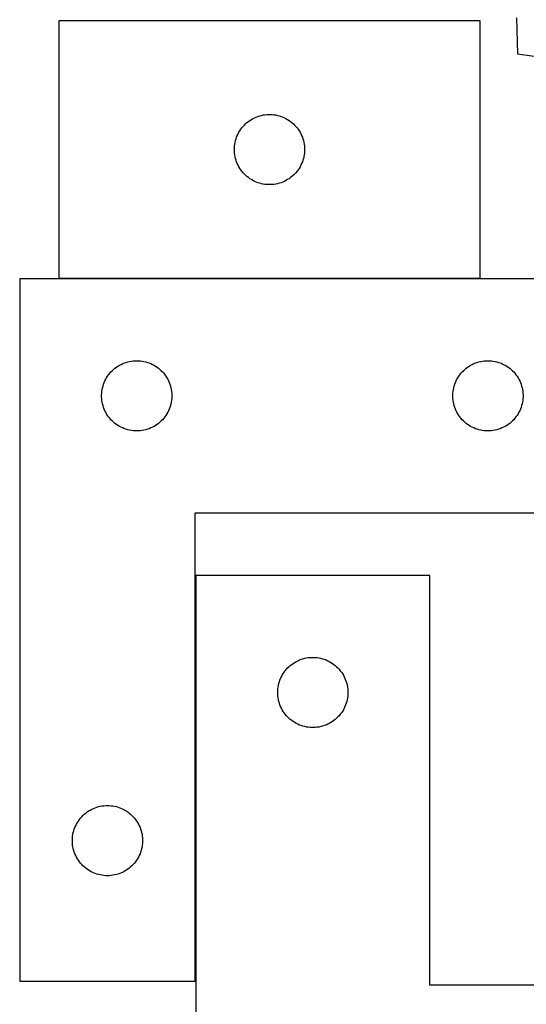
# Model space of a CAD drawing. Header units: millimetres. Extents: x 7 to 1493, y 7 to 2993.
# Tile 4 of 13: x 7 to 223, y 2180 to 2601. Entities that reach past the tile are written whole.
import ezdxf

# ---------------------------------------------------------------- set-up
doc = ezdxf.new("R2010")
doc.units = ezdxf.units.MM
doc.layers.add('COMMON', color=5, linetype='CONTINUOUS', true_color=0x0000ff)
doc.layers.add('CUT', color=7, linetype='CONTINUOUS', true_color=0x000000)

msp = doc.modelspace()

# ---------------------------------------------------------------- linework, layer by layer
at = {"layer": 'COMMON'}
for p, q in [((23.337581, 2489.98775), (203.337581, 2489.98775)), ((81.735142, 2363.162448), (81.735142, 2189.88775))]:
    msp.add_line(p, q, dxfattribs=at)
at = {"layer": 'CUT'}
for p, q in [((203.337581, 2600.087751), (23.337581, 2600.087751)), ((23.337581, 2600.087751), (23.337581, 2490.087751)), ((203.337581, 2490.087751), (203.337581, 2600.087751)), ((218.824917, 2601.342363), (219.235065, 2585.961781)), ((219.235065, 2585.961781), (250.706396, 2581.657127)), ((104.334367, 2557.08534), (104.963925, 2557.532906)), ((104.963925, 2557.532906), (105.615689, 2557.947471)), ((105.615689, 2557.947471), (106.28793, 2558.327933)), ((106.28793, 2558.327933), (106.978865, 2558.673285)), ((106.978865, 2558.673285), (107.686663, 2558.982611)), ((107.686663, 2558.982611), (108.409445, 2559.25509)), ((108.409445, 2559.25509), (109.145297, 2559.489999)), ((109.145297, 2559.489999), (109.892265, 2559.686717)), ((109.892265, 2559.686717), (110.64837, 2559.844721)), ((110.64837, 2559.844721), (111.411606, 2559.963591)), ((111.411606, 2559.963591), (112.179949, 2560.043014)), ((112.179949, 2560.043014), (112.951362, 2560.082778)), ((112.951362, 2560.082778), (113.7238, 2560.082778)), ((113.7238, 2560.082778), (114.495213, 2560.043014)), ((114.495213, 2560.043014), (115.263556, 2559.963591)), ((115.263556, 2559.963591), (116.026792, 2559.844721)), ((116.026792, 2559.844721), (116.782897, 2559.686717)), ((116.782897, 2559.686717), (117.529866, 2559.489999)), ((117.529866, 2559.489999), (118.265717, 2559.25509)), ((118.265717, 2559.25509), (118.988499, 2558.982611)), ((118.988499, 2558.982611), (119.696297, 2558.673285)), ((119.696297, 2558.673285), (120.387232, 2558.327933)), ((120.387232, 2558.327933), (121.059473, 2557.947471)), ((121.059473, 2557.947471), (121.711237, 2557.532906)), ((121.711237, 2557.532906), (122.340795, 2557.08534)), ((100.283302, 2552.475972), (100.680948, 2553.138194)), ((100.680948, 2553.138194), (101.112156, 2553.779068)), ((101.112156, 2553.779068), (101.575784, 2554.396894)), ((101.575784, 2554.396894), (102.070602, 2554.990033)), ((102.070602, 2554.990033), (102.595298, 2555.556914)), ((102.595298, 2555.556914), (103.148481, 2556.096032)), ((103.148481, 2556.096032), (103.728683, 2556.605958)), ((103.728683, 2556.605958), (104.334367, 2557.08534)), ((122.340795, 2557.08534), (122.946479, 2556.605958)), ((122.946479, 2556.605958), (123.526681, 2556.096032)), ((123.526681, 2556.096032), (124.079864, 2555.556914)), ((124.079864, 2555.556914), (124.60456, 2554.990033)), ((124.60456, 2554.990033), (125.099378, 2554.396894)), ((125.099378, 2554.396894), (125.563006, 2553.779068)), ((125.563006, 2553.779068), (125.994214, 2553.138194)), ((125.994214, 2553.138194), (126.39186, 2552.475972)), ((98.654746, 2548.156032), (98.832165, 2548.907818)), ((98.832165, 2548.907818), (99.04805, 2549.649474)), ((99.04805, 2549.649474), (99.301829, 2550.379033)), ((99.301829, 2550.379033), (99.592827, 2551.09456)), ((99.592827, 2551.09456), (99.920275, 2551.794158)), ((99.920275, 2551.794158), (100.283302, 2552.475972)), ((126.39186, 2552.475972), (126.754887, 2551.794158)), ((126.754887, 2551.794158), (127.082335, 2551.09456)), ((127.082335, 2551.09456), (127.373333, 2550.379033)), ((127.373333, 2550.379033), (127.627112, 2549.649474)), ((127.627112, 2549.649474), (127.842997, 2548.907818)), ((127.842997, 2548.907818), (128.020416, 2548.156032)), ((98.337581, 2545.087751), (98.35747, 2545.859933)), ((98.35747, 2544.31557), (98.337581, 2545.087751)), ((98.35747, 2545.859933), (98.417083, 2546.630066)), ((98.417083, 2546.630066), (98.516263, 2547.39611)), ((98.516263, 2547.39611), (98.654746, 2548.156032)), ((128.020416, 2548.156032), (128.158899, 2547.39611)), ((128.158899, 2547.39611), (128.258079, 2546.630066)), ((128.258079, 2546.630066), (128.317692, 2545.859933)), ((128.317692, 2545.859933), (128.337581, 2545.087751)), ((128.337581, 2545.087751), (128.317692, 2544.31557)), ((98.417083, 2543.545436), (98.35747, 2544.31557)), ((98.516263, 2542.779393), (98.417083, 2543.545436)), ((98.654746, 2542.01947), (98.516263, 2542.779393)), ((98.832165, 2541.267684), (98.654746, 2542.01947)), ((99.04805, 2540.526029), (98.832165, 2541.267684)), ((99.301829, 2539.79647), (99.04805, 2540.526029)), ((127.627112, 2540.526029), (127.373333, 2539.79647)), ((127.842997, 2541.267684), (127.627112, 2540.526029)), ((128.020416, 2542.01947), (127.842997, 2541.267684)), ((128.158899, 2542.779393), (128.020416, 2542.01947)), ((128.258079, 2543.545436), (128.158899, 2542.779393)), ((128.317692, 2544.31557), (128.258079, 2543.545436)), ((99.592827, 2539.080943), (99.301829, 2539.79647)), ((99.920275, 2538.381344), (99.592827, 2539.080943)), ((100.283302, 2537.69953), (99.920275, 2538.381344)), ((100.680948, 2537.037308), (100.283302, 2537.69953)), ((101.112156, 2536.396435), (100.680948, 2537.037308)), ((101.575784, 2535.778609), (101.112156, 2536.396435)), ((125.563006, 2536.396435), (125.099378, 2535.778609)), ((125.994214, 2537.037308), (125.563006, 2536.396435)), ((126.39186, 2537.69953), (125.994214, 2537.037308)), ((126.754887, 2538.381344), (126.39186, 2537.69953)), ((127.082335, 2539.080943), (126.754887, 2538.381344)), ((127.373333, 2539.79647), (127.082335, 2539.080943)), ((102.070602, 2535.185469), (101.575784, 2535.778609)), ((102.595298, 2534.618589), (102.070602, 2535.185469)), ((103.148481, 2534.079471), (102.595298, 2534.618589)), ((103.728683, 2533.569545), (103.148481, 2534.079471)), ((104.334367, 2533.090163), (103.728683, 2533.569545)), ((104.963925, 2532.642596), (104.334367, 2533.090163)), ((105.615689, 2532.228032), (104.963925, 2532.642596)), ((106.28793, 2531.847569), (105.615689, 2532.228032)), ((121.059473, 2532.228032), (120.387232, 2531.847569)), ((121.711237, 2532.642596), (121.059473, 2532.228032)), ((122.340795, 2533.090163), (121.711237, 2532.642596)), ((122.946479, 2533.569545), (122.340795, 2533.090163)), ((123.526681, 2534.079471), (122.946479, 2533.569545)), ((124.079864, 2534.618589), (123.526681, 2534.079471)), ((124.60456, 2535.185469), (124.079864, 2534.618589)), ((125.099378, 2535.778609), (124.60456, 2535.185469)), ((106.978865, 2531.502217), (106.28793, 2531.847569)), ((107.686663, 2531.192892), (106.978865, 2531.502217)), ((108.409445, 2530.920413), (107.686663, 2531.192892)), ((109.145297, 2530.685503), (108.409445, 2530.920413)), ((109.892265, 2530.488786), (109.145297, 2530.685503)), ((110.64837, 2530.330782), (109.892265, 2530.488786)), ((111.411606, 2530.211911), (110.64837, 2530.330782)), ((112.179949, 2530.132488), (111.411606, 2530.211911)), ((112.951362, 2530.092724), (112.179949, 2530.132488)), ((113.7238, 2530.092724), (112.951362, 2530.092724)), ((114.495213, 2530.132488), (113.7238, 2530.092724)), ((115.263556, 2530.211911), (114.495213, 2530.132488)), ((116.026792, 2530.330782), (115.263556, 2530.211911)), ((116.782897, 2530.488786), (116.026792, 2530.330782)), ((117.529866, 2530.685503), (116.782897, 2530.488786)), ((118.265717, 2530.920413), (117.529866, 2530.685503)), ((118.988499, 2531.192892), (118.265717, 2530.920413)), ((119.696297, 2531.502217), (118.988499, 2531.192892)), ((120.387232, 2531.847569), (119.696297, 2531.502217)), ((6.635142, 2489.88775), (6.635142, 2189.88775)), ((256.635142, 2489.88775), (6.635142, 2489.88775)), ((23.337581, 2490.087751), (203.337581, 2490.087751)), ((47.326, 2451.649547), (47.943826, 2452.113175)), ((47.943826, 2452.113175), (48.584699, 2452.544384)), ((48.584699, 2452.544384), (49.246921, 2452.942029)), ((49.246921, 2452.942029), (49.928735, 2453.305057)), ((49.928735, 2453.305057), (50.628334, 2453.632504)), ((50.628334, 2453.632504), (51.343861, 2453.923503)), ((51.343861, 2453.923503), (52.07342, 2454.177281)), ((52.07342, 2454.177281), (52.815075, 2454.393166)), ((52.815075, 2454.393166), (53.566861, 2454.570586)), ((53.566861, 2454.570586), (54.326784, 2454.709069)), ((54.326784, 2454.709069), (55.092827, 2454.808248)), ((55.092827, 2454.808248), (55.862961, 2454.867862)), ((55.862961, 2454.867862), (56.635142, 2454.88775)), ((56.635142, 2454.88775), (57.407323, 2454.867862)), ((57.407323, 2454.867862), (58.177457, 2454.808248)), ((58.177457, 2454.808248), (58.943501, 2454.709069)), ((58.943501, 2454.709069), (59.703423, 2454.570586)), ((59.703423, 2454.570586), (60.455209, 2454.393166)), ((60.455209, 2454.393166), (61.196865, 2454.177281)), ((61.196865, 2454.177281), (61.926423, 2453.923503)), ((61.926423, 2453.923503), (62.641951, 2453.632504)), ((62.641951, 2453.632504), (63.341549, 2453.305057)), ((63.341549, 2453.305057), (64.023363, 2452.942029)), ((64.023363, 2452.942029), (64.685585, 2452.544384)), ((64.685585, 2452.544384), (65.326459, 2452.113175)), ((65.326459, 2452.113175), (65.944284, 2451.649547)), ((197.326, 2451.649547), (197.943826, 2452.113175)), ((197.943826, 2452.113175), (198.584699, 2452.544384)), ((198.584699, 2452.544384), (199.246921, 2452.942029)), ((199.246921, 2452.942029), (199.928735, 2453.305057)), ((199.928735, 2453.305057), (200.628334, 2453.632504)), ((200.628334, 2453.632504), (201.343861, 2453.923503)), ((201.343861, 2453.923503), (202.07342, 2454.177281)), ((202.07342, 2454.177281), (202.815075, 2454.393166)), ((202.815075, 2454.393166), (203.566861, 2454.570586)), ((203.566861, 2454.570586), (204.326784, 2454.709069)), ((204.326784, 2454.709069), (205.092827, 2454.808248)), ((205.092827, 2454.808248), (205.862961, 2454.867862)), ((205.862961, 2454.867862), (206.635142, 2454.88775)), ((206.635142, 2454.88775), (207.407323, 2454.867862)), ((207.407323, 2454.867862), (208.177457, 2454.808248)), ((208.177457, 2454.808248), (208.943501, 2454.709069)), ((208.943501, 2454.709069), (209.703423, 2454.570586)), ((209.703423, 2454.570586), (210.455209, 2454.393166)), ((210.455209, 2454.393166), (211.196865, 2454.177281)), ((211.196865, 2454.177281), (211.926423, 2453.923503)), ((211.926423, 2453.923503), (212.641951, 2453.632504)), ((212.641951, 2453.632504), (213.341549, 2453.305057)), ((213.341549, 2453.305057), (214.023363, 2452.942029)), ((214.023363, 2452.942029), (214.685585, 2452.544384)), ((214.685585, 2452.544384), (215.326459, 2452.113175)), ((215.326459, 2452.113175), (215.944284, 2451.649547)), ((43.775423, 2447.609642), (44.189987, 2448.261406)), ((44.189987, 2448.261406), (44.637553, 2448.890964)), ((44.637553, 2448.890964), (45.116935, 2449.496648)), ((45.116935, 2449.496648), (45.626862, 2450.07685)), ((45.626862, 2450.07685), (46.16598, 2450.630033)), ((46.16598, 2450.630033), (46.73286, 2451.154729)), ((46.73286, 2451.154729), (47.326, 2451.649547)), ((65.944284, 2451.649547), (66.537424, 2451.154729)), ((66.537424, 2451.154729), (67.104304, 2450.630033)), ((67.104304, 2450.630033), (67.643423, 2450.07685)), ((67.643423, 2450.07685), (68.153349, 2449.496648)), ((68.153349, 2449.496648), (68.632731, 2448.890964)), ((68.632731, 2448.890964), (69.080297, 2448.261406)), ((69.080297, 2448.261406), (69.494862, 2447.609642)), ((193.775423, 2447.609642), (194.189987, 2448.261406)), ((194.189987, 2448.261406), (194.637553, 2448.890964)), ((194.637553, 2448.890964), (195.116935, 2449.496648)), ((195.116935, 2449.496648), (195.626862, 2450.07685)), ((195.626862, 2450.07685), (196.16598, 2450.630033)), ((196.16598, 2450.630033), (196.73286, 2451.154729)), ((196.73286, 2451.154729), (197.326, 2451.649547)), ((215.944284, 2451.649547), (216.537424, 2451.154729)), ((216.537424, 2451.154729), (217.104304, 2450.630033)), ((217.104304, 2450.630033), (217.643423, 2450.07685)), ((217.643423, 2450.07685), (218.153349, 2449.496648)), ((218.153349, 2449.496648), (218.632731, 2448.890964)), ((218.632731, 2448.890964), (219.080297, 2448.261406)), ((219.080297, 2448.261406), (219.494862, 2447.609642)), ((42.036177, 2443.333066), (42.232894, 2444.080035)), ((42.232894, 2444.080035), (42.467804, 2444.815886)), ((42.467804, 2444.815886), (42.740283, 2445.538669)), ((42.740283, 2445.538669), (43.049608, 2446.246466)), ((43.049608, 2446.246466), (43.39496, 2446.937401)), ((43.39496, 2446.937401), (43.775423, 2447.609642)), ((69.494862, 2447.609642), (69.875324, 2446.937401)), ((69.875324, 2446.937401), (70.220676, 2446.246466)), ((70.220676, 2446.246466), (70.530002, 2445.538669)), ((70.530002, 2445.538669), (70.802481, 2444.815886)), ((70.802481, 2444.815886), (71.03739, 2444.080035)), ((71.03739, 2444.080035), (71.234108, 2443.333066)), ((192.036177, 2443.333066), (192.232894, 2444.080035)), ((192.232894, 2444.080035), (192.467804, 2444.815886)), ((192.467804, 2444.815886), (192.740283, 2445.538669)), ((192.740283, 2445.538669), (193.049608, 2446.246466)), ((193.049608, 2446.246466), (193.39496, 2446.937401)), ((193.39496, 2446.937401), (193.775423, 2447.609642)), ((219.494862, 2447.609642), (219.875324, 2446.937401)), ((219.875324, 2446.937401), (220.220676, 2446.246466)), ((220.220676, 2446.246466), (220.530002, 2445.538669)), ((220.530002, 2445.538669), (220.802481, 2444.815886)), ((220.802481, 2444.815886), (221.03739, 2444.080035)), ((221.03739, 2444.080035), (221.234108, 2443.333066)), ((41.640115, 2440.273969), (41.679879, 2441.045382)), ((41.640115, 2439.501532), (41.640115, 2440.273969)), ((41.679879, 2438.730118), (41.640115, 2439.501532)), ((41.679879, 2441.045382), (41.759302, 2441.813726)), ((41.759302, 2441.813726), (41.878173, 2442.576962)), ((41.878173, 2442.576962), (42.036177, 2443.333066)), ((71.234108, 2443.333066), (71.392111, 2442.576962)), ((71.392111, 2442.576962), (71.510982, 2441.813726)), ((71.510982, 2441.813726), (71.590405, 2441.045382)), ((71.590405, 2441.045382), (71.630169, 2440.273969)), ((71.630169, 2439.501532), (71.590405, 2438.730118)), ((71.630169, 2440.273969), (71.630169, 2439.501532)), ((191.640115, 2440.273969), (191.679879, 2441.045382)), ((191.640115, 2439.501532), (191.640115, 2440.273969)), ((191.679879, 2438.730118), (191.640115, 2439.501532)), ((191.679879, 2441.045382), (191.759302, 2441.813726)), ((191.759302, 2441.813726), (191.878173, 2442.576962)), ((191.878173, 2442.576962), (192.036177, 2443.333066)), ((221.234108, 2443.333066), (221.392111, 2442.576962)), ((221.392111, 2442.576962), (221.510982, 2441.813726)), ((221.510982, 2441.813726), (221.590405, 2441.045382)), ((221.590405, 2441.045382), (221.630169, 2440.273969)), ((221.630169, 2439.501532), (221.590405, 2438.730118)), ((221.630169, 2440.273969), (221.630169, 2439.501532)), ((41.759302, 2437.961775), (41.679879, 2438.730118)), ((41.878173, 2437.198539), (41.759302, 2437.961775)), ((42.036177, 2436.442434), (41.878173, 2437.198539)), ((42.232894, 2435.695466), (42.036177, 2436.442434)), ((42.467804, 2434.959615), (42.232894, 2435.695466)), ((71.03739, 2435.695466), (70.802481, 2434.959615)), ((71.234108, 2436.442434), (71.03739, 2435.695466)), ((71.392111, 2437.198539), (71.234108, 2436.442434)), ((71.510982, 2437.961775), (71.392111, 2437.198539)), ((71.590405, 2438.730118), (71.510982, 2437.961775)), ((191.759302, 2437.961775), (191.679879, 2438.730118)), ((191.878173, 2437.198539), (191.759302, 2437.961775)), ((192.036177, 2436.442434), (191.878173, 2437.198539)), ((192.232894, 2435.695466), (192.036177, 2436.442434)), ((192.467804, 2434.959615), (192.232894, 2435.695466)), ((221.03739, 2435.695466), (220.802481, 2434.959615)), ((221.234108, 2436.442434), (221.03739, 2435.695466)), ((221.392111, 2437.198539), (221.234108, 2436.442434)), ((221.510982, 2437.961775), (221.392111, 2437.198539)), ((221.590405, 2438.730118), (221.510982, 2437.961775)), ((42.740283, 2434.236832), (42.467804, 2434.959615)), ((43.049608, 2433.529034), (42.740283, 2434.236832)), ((43.39496, 2432.838099), (43.049608, 2433.529034)), ((43.775423, 2432.165858), (43.39496, 2432.838099)), ((44.189987, 2431.514094), (43.775423, 2432.165858)), ((44.637553, 2430.884536), (44.189987, 2431.514094)), ((69.080297, 2431.514094), (68.632731, 2430.884536)), ((69.494862, 2432.165858), (69.080297, 2431.514094)), ((69.875324, 2432.838099), (69.494862, 2432.165858)), ((70.220676, 2433.529034), (69.875324, 2432.838099)), ((70.530002, 2434.236832), (70.220676, 2433.529034)), ((70.802481, 2434.959615), (70.530002, 2434.236832)), ((192.740283, 2434.236832), (192.467804, 2434.959615)), ((193.049608, 2433.529034), (192.740283, 2434.236832)), ((193.39496, 2432.838099), (193.049608, 2433.529034)), ((193.775423, 2432.165858), (193.39496, 2432.838099)), ((194.189987, 2431.514094), (193.775423, 2432.165858)), ((194.637553, 2430.884536), (194.189987, 2431.514094)), ((219.080297, 2431.514094), (218.632731, 2430.884536)), ((219.494862, 2432.165858), (219.080297, 2431.514094)), ((219.875324, 2432.838099), (219.494862, 2432.165858)), ((220.220676, 2433.529034), (219.875324, 2432.838099)), ((220.530002, 2434.236832), (220.220676, 2433.529034)), ((220.802481, 2434.959615), (220.530002, 2434.236832)), ((45.116935, 2430.278853), (44.637553, 2430.884536)), ((45.626862, 2429.69865), (45.116935, 2430.278853)), ((46.16598, 2429.145467), (45.626862, 2429.69865)), ((46.73286, 2428.620771), (46.16598, 2429.145467)), ((47.326, 2428.125953), (46.73286, 2428.620771)), ((47.943826, 2427.662325), (47.326, 2428.125953)), ((48.584699, 2427.231117), (47.943826, 2427.662325)), ((49.246921, 2426.833472), (48.584699, 2427.231117)), ((49.928735, 2426.470444), (49.246921, 2426.833472)), ((64.023363, 2426.833472), (63.341549, 2426.470444)), ((64.685585, 2427.231117), (64.023363, 2426.833472)), ((65.326459, 2427.662325), (64.685585, 2427.231117)), ((65.944284, 2428.125953), (65.326459, 2427.662325)), ((66.537424, 2428.620771), (65.944284, 2428.125953)), ((67.104304, 2429.145467), (66.537424, 2428.620771)), ((67.643423, 2429.69865), (67.104304, 2429.145467)), ((68.153349, 2430.278853), (67.643423, 2429.69865)), ((68.632731, 2430.884536), (68.153349, 2430.278853)), ((195.116935, 2430.278853), (194.637553, 2430.884536)), ((195.626862, 2429.69865), (195.116935, 2430.278853)), ((196.16598, 2429.145467), (195.626862, 2429.69865)), ((196.73286, 2428.620771), (196.16598, 2429.145467)), ((197.326, 2428.125953), (196.73286, 2428.620771)), ((197.943826, 2427.662325), (197.326, 2428.125953)), ((198.584699, 2427.231117), (197.943826, 2427.662325)), ((199.246921, 2426.833472), (198.584699, 2427.231117)), ((199.928735, 2426.470444), (199.246921, 2426.833472)), ((214.023363, 2426.833472), (213.341549, 2426.470444)), ((214.685585, 2427.231117), (214.023363, 2426.833472)), ((215.326459, 2427.662325), (214.685585, 2427.231117)), ((215.944284, 2428.125953), (215.326459, 2427.662325)), ((216.537424, 2428.620771), (215.944284, 2428.125953)), ((217.104304, 2429.145467), (216.537424, 2428.620771)), ((217.643423, 2429.69865), (217.104304, 2429.145467)), ((218.153349, 2430.278853), (217.643423, 2429.69865)), ((218.632731, 2430.884536), (218.153349, 2430.278853)), ((50.628334, 2426.142997), (49.928735, 2426.470444)), ((51.343861, 2425.851998), (50.628334, 2426.142997)), ((52.07342, 2425.59822), (51.343861, 2425.851998)), ((52.815075, 2425.382334), (52.07342, 2425.59822)), ((53.566861, 2425.204915), (52.815075, 2425.382334)), ((54.326784, 2425.066432), (53.566861, 2425.204915)), ((55.092827, 2424.967252), (54.326784, 2425.066432)), ((55.862961, 2424.907639), (55.092827, 2424.967252)), ((56.635142, 2424.88775), (55.862961, 2424.907639)), ((57.407323, 2424.907639), (56.635142, 2424.88775)), ((58.177457, 2424.967252), (57.407323, 2424.907639)), ((58.943501, 2425.066432), (58.177457, 2424.967252)), ((59.703423, 2425.204915), (58.943501, 2425.066432)), ((60.455209, 2425.382334), (59.703423, 2425.204915)), ((61.196865, 2425.59822), (60.455209, 2425.382334)), ((61.926423, 2425.851998), (61.196865, 2425.59822)), ((62.641951, 2426.142997), (61.926423, 2425.851998)), ((63.341549, 2426.470444), (62.641951, 2426.142997)), ((200.628334, 2426.142997), (199.928735, 2426.470444)), ((201.343861, 2425.851998), (200.628334, 2426.142997)), ((202.07342, 2425.59822), (201.343861, 2425.851998)), ((202.815075, 2425.382334), (202.07342, 2425.59822)), ((203.566861, 2425.204915), (202.815075, 2425.382334)), ((204.326784, 2425.066432), (203.566861, 2425.204915)), ((205.092827, 2424.967252), (204.326784, 2425.066432)), ((205.862961, 2424.907639), (205.092827, 2424.967252)), ((206.635142, 2424.88775), (205.862961, 2424.907639)), ((207.407323, 2424.907639), (206.635142, 2424.88775)), ((208.177457, 2424.967252), (207.407323, 2424.907639)), ((208.943501, 2425.066432), (208.177457, 2424.967252)), ((209.703423, 2425.204915), (208.943501, 2425.066432)), ((210.455209, 2425.382334), (209.703423, 2425.204915)), ((211.196865, 2425.59822), (210.455209, 2425.382334)), ((211.926423, 2425.851998), (211.196865, 2425.59822)), ((212.641951, 2426.142997), (211.926423, 2425.851998)), ((213.341549, 2426.470444), (212.641951, 2426.142997)), ((81.635142, 2189.88775), (81.635142, 2389.88775)), ((81.635142, 2389.88775), (256.635142, 2389.88775)), ((181.835143, 2363.162448), (81.835143, 2363.162448)), ((81.835143, 2363.162448), (81.835143, 2113.162448)), ((181.835143, 2188.162448), (181.835143, 2363.162448)), ((123.461487, 2325.607604), (124.113251, 2326.022168)), ((124.113251, 2326.022168), (124.785492, 2326.40263)), ((124.785492, 2326.40263), (125.476427, 2326.747982)), ((125.476427, 2326.747982), (126.184225, 2327.057308)), ((126.184225, 2327.057308), (126.907007, 2327.329787)), ((126.907007, 2327.329787), (127.642859, 2327.564697)), ((127.642859, 2327.564697), (128.389827, 2327.761414)), ((128.389827, 2327.761414), (129.145932, 2327.919418)), ((129.145932, 2327.919418), (129.909168, 2328.038289)), ((129.909168, 2328.038289), (130.677511, 2328.117711)), ((130.677511, 2328.117711), (131.448924, 2328.157475)), ((131.448924, 2328.157475), (132.221362, 2328.157475)), ((132.221362, 2328.157475), (132.992775, 2328.117711)), ((132.992775, 2328.117711), (133.761118, 2328.038289)), ((133.761118, 2328.038289), (134.524355, 2327.919418)), ((134.524355, 2327.919418), (135.280459, 2327.761414)), ((135.280459, 2327.761414), (136.027428, 2327.564697)), ((136.027428, 2327.564697), (136.763279, 2327.329787)), ((136.763279, 2327.329787), (137.486062, 2327.057308)), ((137.486062, 2327.057308), (138.193859, 2326.747982)), ((138.193859, 2326.747982), (138.884794, 2326.40263)), ((138.884794, 2326.40263), (139.557035, 2326.022168)), ((139.557035, 2326.022168), (140.208799, 2325.607604)), ((119.17851, 2321.212891), (119.609718, 2321.853765)), ((119.609718, 2321.853765), (120.073346, 2322.471591)), ((120.073346, 2322.471591), (120.568164, 2323.06473)), ((120.568164, 2323.06473), (121.09286, 2323.631611)), ((121.09286, 2323.631611), (121.646043, 2324.170729)), ((121.646043, 2324.170729), (122.226245, 2324.680655)), ((122.226245, 2324.680655), (122.831929, 2325.160037)), ((122.831929, 2325.160037), (123.461487, 2325.607604)), ((140.208799, 2325.607604), (140.838357, 2325.160037)), ((140.838357, 2325.160037), (141.444041, 2324.680655)), ((141.444041, 2324.680655), (142.024243, 2324.170729)), ((142.024243, 2324.170729), (142.577426, 2323.631611)), ((142.577426, 2323.631611), (143.102122, 2323.06473)), ((143.102122, 2323.06473), (143.59694, 2322.471591)), ((143.59694, 2322.471591), (144.060568, 2321.853765)), ((144.060568, 2321.853765), (144.491777, 2321.212891)), ((117.329727, 2316.982515), (117.545612, 2317.724171)), ((117.545612, 2317.724171), (117.799391, 2318.45373)), ((117.799391, 2318.45373), (118.09039, 2319.169257)), ((118.09039, 2319.169257), (118.417837, 2319.868855)), ((118.417837, 2319.868855), (118.780865, 2320.550669)), ((118.780865, 2320.550669), (119.17851, 2321.212891)), ((144.491777, 2321.212891), (144.889422, 2320.550669)), ((144.889422, 2320.550669), (145.252449, 2319.868855)), ((145.252449, 2319.868855), (145.579897, 2319.169257)), ((145.579897, 2319.169257), (145.870895, 2318.45373)), ((145.870895, 2318.45373), (146.124674, 2317.724171)), ((146.124674, 2317.724171), (146.340559, 2316.982515)), ((116.835143, 2313.162448), (116.855032, 2313.93463)), ((116.855032, 2313.93463), (116.914645, 2314.704763)), ((116.914645, 2314.704763), (117.013825, 2315.470807)), ((117.013825, 2315.470807), (117.152308, 2316.230729)), ((117.152308, 2316.230729), (117.329727, 2316.982515)), ((146.340559, 2316.982515), (146.517978, 2316.230729)), ((146.517978, 2316.230729), (146.656462, 2315.470807)), ((146.656462, 2315.470807), (146.755641, 2314.704763)), ((146.755641, 2314.704763), (146.815255, 2313.93463)), ((146.815255, 2313.93463), (146.835143, 2313.162448)), ((116.855032, 2312.390267), (116.835143, 2313.162448)), ((116.914645, 2311.620133), (116.855032, 2312.390267)), ((117.013825, 2310.85409), (116.914645, 2311.620133)), ((117.152308, 2310.094167), (117.013825, 2310.85409)), ((117.329727, 2309.342382), (117.152308, 2310.094167)), ((117.545612, 2308.600726), (117.329727, 2309.342382)), ((146.340559, 2309.342382), (146.124674, 2308.600726)), ((146.517978, 2310.094167), (146.340559, 2309.342382)), ((146.656462, 2310.85409), (146.517978, 2310.094167)), ((146.755641, 2311.620133), (146.656462, 2310.85409)), ((146.815255, 2312.390267), (146.755641, 2311.620133)), ((146.835143, 2313.162448), (146.815255, 2312.390267)), ((117.799391, 2307.871167), (117.545612, 2308.600726)), ((118.09039, 2307.15564), (117.799391, 2307.871167)), ((118.417837, 2306.456042), (118.09039, 2307.15564)), ((118.780865, 2305.774227), (118.417837, 2306.456042)), ((119.17851, 2305.112006), (118.780865, 2305.774227)), ((119.609718, 2304.471132), (119.17851, 2305.112006)), ((144.491777, 2305.112006), (144.060568, 2304.471132)), ((144.889422, 2305.774227), (144.491777, 2305.112006)), ((145.252449, 2306.456042), (144.889422, 2305.774227)), ((145.579897, 2307.15564), (145.252449, 2306.456042)), ((145.870895, 2307.871167), (145.579897, 2307.15564)), ((146.124674, 2308.600726), (145.870895, 2307.871167)), ((120.073346, 2303.853306), (119.609718, 2304.471132)), ((120.568164, 2303.260167), (120.073346, 2303.853306)), ((121.09286, 2302.693286), (120.568164, 2303.260167)), ((121.646043, 2302.154168), (121.09286, 2302.693286)), ((122.226245, 2301.644242), (121.646043, 2302.154168)), ((122.831929, 2301.16486), (122.226245, 2301.644242)), ((123.461487, 2300.717293), (122.831929, 2301.16486)), ((124.113251, 2300.302729), (123.461487, 2300.717293)), ((140.208799, 2300.717293), (139.557035, 2300.302729)), ((140.838357, 2301.16486), (140.208799, 2300.717293)), ((141.444041, 2301.644242), (140.838357, 2301.16486)), ((142.024243, 2302.154168), (141.444041, 2301.644242)), ((142.577426, 2302.693286), (142.024243, 2302.154168)), ((143.102122, 2303.260167), (142.577426, 2302.693286)), ((143.59694, 2303.853306), (143.102122, 2303.260167)), ((144.060568, 2304.471132), (143.59694, 2303.853306)), ((124.785492, 2299.922266), (124.113251, 2300.302729)), ((125.476427, 2299.576914), (124.785492, 2299.922266)), ((126.184225, 2299.267589), (125.476427, 2299.576914)), ((126.907007, 2298.99511), (126.184225, 2299.267589)), ((127.642859, 2298.7602), (126.907007, 2298.99511)), ((128.389827, 2298.563483), (127.642859, 2298.7602)), ((129.145932, 2298.405479), (128.389827, 2298.563483)), ((129.909168, 2298.286608), (129.145932, 2298.405479)), ((130.677511, 2298.207186), (129.909168, 2298.286608)), ((131.448924, 2298.167421), (130.677511, 2298.207186)), ((132.221362, 2298.167421), (131.448924, 2298.167421)), ((132.992775, 2298.207186), (132.221362, 2298.167421)), ((133.761118, 2298.286608), (132.992775, 2298.207186)), ((134.524355, 2298.405479), (133.761118, 2298.286608)), ((135.280459, 2298.563483), (134.524355, 2298.405479)), ((136.027428, 2298.7602), (135.280459, 2298.563483)), ((136.763279, 2298.99511), (136.027428, 2298.7602)), ((137.486062, 2299.267589), (136.763279, 2298.99511)), ((138.193859, 2299.576914), (137.486062, 2299.267589)), ((138.884794, 2299.922266), (138.193859, 2299.576914)), ((139.557035, 2300.302729), (138.884794, 2299.922266)), ((36.084699, 2262.544384), (36.746921, 2262.942029)), ((36.746921, 2262.942029), (37.428735, 2263.305057)), ((37.428735, 2263.305057), (38.128334, 2263.632504)), ((38.128334, 2263.632504), (38.843861, 2263.923503)), ((38.843861, 2263.923503), (39.57342, 2264.177281)), ((39.57342, 2264.177281), (40.315075, 2264.393166)), ((40.315075, 2264.393166), (41.066861, 2264.570586)), ((41.066861, 2264.570586), (41.826784, 2264.709069)), ((41.826784, 2264.709069), (42.592827, 2264.808248)), ((42.592827, 2264.808248), (43.362961, 2264.867862)), ((43.362961, 2264.867862), (44.135142, 2264.88775)), ((44.135142, 2264.88775), (44.907323, 2264.867862)), ((44.907323, 2264.867862), (45.677457, 2264.808248)), ((45.677457, 2264.808248), (46.443501, 2264.709069)), ((46.443501, 2264.709069), (47.203423, 2264.570586)), ((47.203423, 2264.570586), (47.955209, 2264.393166)), ((47.955209, 2264.393166), (48.696865, 2264.177281)), ((48.696865, 2264.177281), (49.426423, 2263.923503)), ((49.426423, 2263.923503), (50.141951, 2263.632504)), ((50.141951, 2263.632504), (50.841549, 2263.305057)), ((50.841549, 2263.305057), (51.523363, 2262.942029)), ((51.523363, 2262.942029), (52.185585, 2262.544384)), ((31.689987, 2258.261406), (32.137553, 2258.890964)), ((32.137553, 2258.890964), (32.616935, 2259.496648)), ((32.616935, 2259.496648), (33.126862, 2260.07685)), ((33.126862, 2260.07685), (33.66598, 2260.630033)), ((33.66598, 2260.630033), (34.23286, 2261.154729)), ((34.23286, 2261.154729), (34.826, 2261.649547)), ((34.826, 2261.649547), (35.443826, 2262.113175)), ((35.443826, 2262.113175), (36.084699, 2262.544384)), ((52.185585, 2262.544384), (52.826459, 2262.113175)), ((52.826459, 2262.113175), (53.444284, 2261.649547)), ((53.444284, 2261.649547), (54.037424, 2261.154729)), ((54.037424, 2261.154729), (54.604304, 2260.630033)), ((54.604304, 2260.630033), (55.143423, 2260.07685)), ((55.143423, 2260.07685), (55.653349, 2259.496648)), ((55.653349, 2259.496648), (56.132731, 2258.890964)), ((56.132731, 2258.890964), (56.580297, 2258.261406)), ((29.732894, 2254.080035), (29.967804, 2254.815886)), ((29.967804, 2254.815886), (30.240283, 2255.538669)), ((30.240283, 2255.538669), (30.549608, 2256.246466)), ((30.549608, 2256.246466), (30.89496, 2256.937401)), ((30.89496, 2256.937401), (31.275423, 2257.609642)), ((31.275423, 2257.609642), (31.689987, 2258.261406)), ((56.580297, 2258.261406), (56.994862, 2257.609642)), ((56.994862, 2257.609642), (57.375324, 2256.937401)), ((57.375324, 2256.937401), (57.720676, 2256.246466)), ((57.720676, 2256.246466), (58.030002, 2255.538669)), ((58.030002, 2255.538669), (58.302481, 2254.815886)), ((58.302481, 2254.815886), (58.53739, 2254.080035)), ((29.140115, 2250.273969), (29.179879, 2251.045382)), ((29.140115, 2249.501532), (29.140115, 2250.273969)), ((29.179879, 2251.045382), (29.259302, 2251.813726)), ((29.259302, 2251.813726), (29.378173, 2252.576962)), ((29.378173, 2252.576962), (29.536177, 2253.333066)), ((29.536177, 2253.333066), (29.732894, 2254.080035)), ((58.53739, 2254.080035), (58.734108, 2253.333066)), ((58.734108, 2253.333066), (58.892111, 2252.576962)), ((58.892111, 2252.576962), (59.010982, 2251.813726)), ((59.010982, 2251.813726), (59.090405, 2251.045382)), ((59.090405, 2251.045382), (59.130169, 2250.273969)), ((59.130169, 2250.273969), (59.130169, 2249.501532)), ((29.179879, 2248.730118), (29.140115, 2249.501532)), ((29.259302, 2247.961775), (29.179879, 2248.730118)), ((29.378173, 2247.198539), (29.259302, 2247.961775)), ((29.536177, 2246.442434), (29.378173, 2247.198539)), ((29.732894, 2245.695466), (29.536177, 2246.442434)), ((58.734108, 2246.442434), (58.53739, 2245.695466)), ((58.892111, 2247.198539), (58.734108, 2246.442434)), ((59.010982, 2247.961775), (58.892111, 2247.198539)), ((59.090405, 2248.730118), (59.010982, 2247.961775)), ((59.130169, 2249.501532), (59.090405, 2248.730118)), ((29.967804, 2244.959615), (29.732894, 2245.695466)), ((30.240283, 2244.236832), (29.967804, 2244.959615)), ((30.549608, 2243.529034), (30.240283, 2244.236832)), ((30.89496, 2242.838099), (30.549608, 2243.529034)), ((31.275423, 2242.165858), (30.89496, 2242.838099)), ((31.689987, 2241.514094), (31.275423, 2242.165858)), ((56.994862, 2242.165858), (56.580297, 2241.514094)), ((57.375324, 2242.838099), (56.994862, 2242.165858)), ((57.720676, 2243.529034), (57.375324, 2242.838099)), ((58.030002, 2244.236832), (57.720676, 2243.529034)), ((58.302481, 2244.959615), (58.030002, 2244.236832)), ((58.53739, 2245.695466), (58.302481, 2244.959615)), ((32.137553, 2240.884536), (31.689987, 2241.514094)), ((32.616935, 2240.278853), (32.137553, 2240.884536)), ((33.126862, 2239.69865), (32.616935, 2240.278853)), ((33.66598, 2239.145467), (33.126862, 2239.69865)), ((34.23286, 2238.620771), (33.66598, 2239.145467)), ((34.826, 2238.125953), (34.23286, 2238.620771)), ((35.443826, 2237.662325), (34.826, 2238.125953)), ((36.084699, 2237.231117), (35.443826, 2237.662325)), ((52.826459, 2237.662325), (52.185585, 2237.231117)), ((53.444284, 2238.125953), (52.826459, 2237.662325)), ((54.037424, 2238.620771), (53.444284, 2238.125953)), ((54.604304, 2239.145467), (54.037424, 2238.620771)), ((55.143423, 2239.69865), (54.604304, 2239.145467)), ((55.653349, 2240.278853), (55.143423, 2239.69865)), ((56.132731, 2240.884536), (55.653349, 2240.278853)), ((56.580297, 2241.514094), (56.132731, 2240.884536)), ((36.746921, 2236.833472), (36.084699, 2237.231117)), ((37.428735, 2236.470444), (36.746921, 2236.833472)), ((38.128334, 2236.142997), (37.428735, 2236.470444)), ((38.843861, 2235.851998), (38.128334, 2236.142997)), ((39.57342, 2235.59822), (38.843861, 2235.851998)), ((40.315075, 2235.382334), (39.57342, 2235.59822)), ((41.066861, 2235.204915), (40.315075, 2235.382334)), ((41.826784, 2235.066432), (41.066861, 2235.204915)), ((42.592827, 2234.967252), (41.826784, 2235.066432)), ((43.362961, 2234.907639), (42.592827, 2234.967252)), ((44.135142, 2234.88775), (43.362961, 2234.907639)), ((44.907323, 2234.907639), (44.135142, 2234.88775)), ((45.677457, 2234.967252), (44.907323, 2234.907639)), ((46.443501, 2235.066432), (45.677457, 2234.967252)), ((47.203423, 2235.204915), (46.443501, 2235.066432)), ((47.955209, 2235.382334), (47.203423, 2235.204915)), ((48.696865, 2235.59822), (47.955209, 2235.382334)), ((49.426423, 2235.851998), (48.696865, 2235.59822)), ((50.141951, 2236.142997), (49.426423, 2235.851998)), ((50.841549, 2236.470444), (50.141951, 2236.142997)), ((51.523363, 2236.833472), (50.841549, 2236.470444)), ((52.185585, 2237.231117), (51.523363, 2236.833472)), ((6.635142, 2189.88775), (81.635142, 2189.88775)), ((381.835143, 2188.162448), (181.835143, 2188.162448))]:
    msp.add_line(p, q, dxfattribs=at)

doc.saveas('drawing.dxf')
